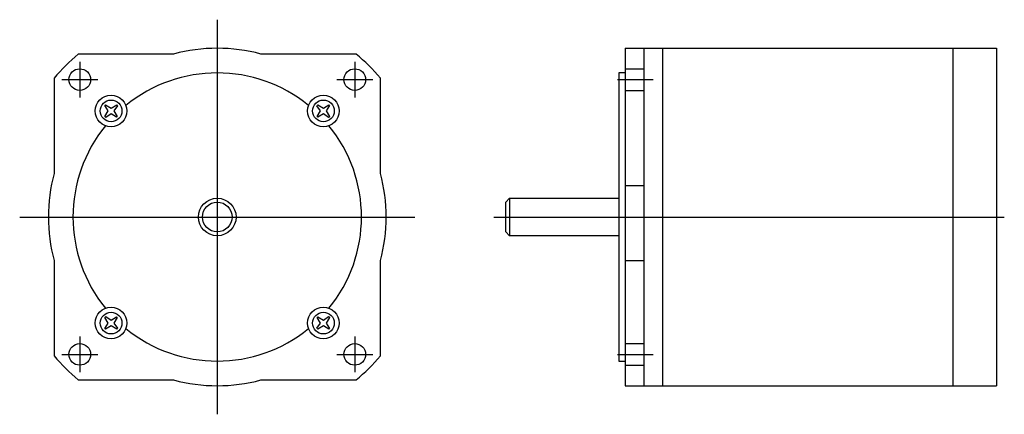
# Model space of a CAD drawing. Extents: x -50 to 199, y -50 to 50.
import ezdxf

# ---------------------------------------------------------------- set-up
doc = ezdxf.new("R2010")
doc.units = 0
doc.header["$LTSCALE"] = 2
doc.linetypes.add('CENTER', pattern=[0])
doc.layers.get('0').update_dxf_attribs({"linetype": 'CONTINUOUS'})
doc.layers.add('CENTER', color=1, linetype='CENTER')

msp = doc.modelspace()

# ---------------------------------------------------------------- linework, layer by layer
at = {"color": 0}
for p, q in [((103.2, 42.75), (103.2, -42.75)), ((103.2, 42.75), (197.2, 42.75)), ((108, 42.75), (108, -42.75)), ((112.7, 42.75), (112.7, -42.75)), ((186.2, 42.75), (186.2, -42.75)), ((197.2, 42.75), (197.2, -42.75)), ((103.2, 37.55), (108, 37.55)), ((103.2, 32.05), (108, 32.05)), ((103.2, 8), (108, 8)), ((74, 4.76), (74, -4.76)), ((103.2, -11.04), (108, -11.04)), ((103.2, -32.05), (108, -32.05)), ((103.2, -37.55), (108, -37.55)), ((103.2, -42.75), (197.2, -42.75))]:
    msp.add_line(p, q, dxfattribs=at)
for points in [[(-41.3, -11.04), (-41.3, -35.18, 0.039973), (-35.18, -41.3), (-11.04, -41.3, 0.131345), (11.04, -41.3), (35.18, -41.3, 0.039973), (41.3, -35.18), (41.3, -11.04, 0.131345), (41.3, 11.04), (41.3, 35.18, 0.039973), (35.18, 41.3), (11.04, 41.3, 0.131345), (-11.04, 41.3), (-35.18, 41.3, 0.039973), (-41.3, 35.18), (-41.3, 11.04, 0.131345)], [(-25.29, 25.49, -0.034785), (-25.49, 25.29), (-26.87, 26.16), (-28.19, 25.24, -0.034703), (-28.41, 25.44), (-27.57, 26.87), (-28.45, 28.25, -0.034681), (-28.25, 28.45), (-26.87, 27.57), (-25.44, 28.41, -0.034703), (-25.24, 28.19), (-26.16, 26.87)], [(25.49, 25.29, -0.034785), (25.29, 25.49), (26.16, 26.87), (25.24, 28.19, -0.034703), (25.44, 28.41), (26.87, 27.57), (28.25, 28.45, -0.034681), (28.45, 28.25), (27.57, 26.87), (28.41, 25.44, -0.034703), (28.19, 25.24), (26.87, 26.16)], [(-25.49, -25.29, -0.034785), (-25.29, -25.49), (-26.16, -26.87), (-25.24, -28.19, -0.034703), (-25.44, -28.41), (-26.87, -27.57), (-28.25, -28.45, -0.034681), (-28.45, -28.25), (-27.57, -26.87), (-28.41, -25.44, -0.034703), (-28.19, -25.24), (-26.87, -26.16)], [(25.29, -25.49, -0.034785), (25.49, -25.29), (26.87, -26.16), (28.19, -25.24, -0.034703), (28.41, -25.44), (27.57, -26.87), (28.45, -28.25, -0.034681), (28.25, -28.45), (26.87, -27.57), (25.44, -28.41, -0.034703), (25.24, -28.19), (26.16, -26.87)]]:
    msp.add_lwpolyline(points, format="xyb", close=True, dxfattribs=at)
for points in [[(103.2, 36.51), (101.6, 36.51), (101.6, -36.51), (103.2, -36.51)], [(101.6, -4.76), (74, -4.76), (73, -3.76), (73, 3.76), (74, 4.76), (101.6, 4.76)]]:
    msp.add_lwpolyline(points, dxfattribs=at)
for centre, radius in [((-34.8, 34.8), 2.75), ((34.8, 34.8), 2.75), ((-26.87, 26.87), 4), ((26.87, 26.87), 4), ((-26.87, 26.87), 2.75), ((26.87, 26.87), 2.75), ((0, 0), 4.76), ((0, 0), 3.76), ((-26.87, -26.87), 4), ((-26.87, -26.87), 2.75), ((26.87, -26.87), 4), ((26.87, -26.87), 2.75), ((-34.8, -34.8), 2.75), ((34.8, -34.8), 2.75)]:
    msp.add_circle(centre, radius, dxfattribs=at)
for start, end in [(50.7125, 129.2875), (140.7125, 219.2875), (320.7125, 39.2875), (230.7125, 309.2875)]:
    msp.add_arc((0, 0), 36.51, start, end, dxfattribs=at)
at = {"layer": 'CENTER', "color": 0}
for p, q in [((0, 50), (0, -50)), ((-34.8, 39.34), (-34.8, 30.26)), ((34.8, 39.34), (34.8, 30.26)), ((-39.34, 34.8), (-30.26, 34.8)), ((30.26, 34.8), (39.34, 34.8)), ((101.26, 34.8), (110.34, 34.8)), ((-50, 0), (50, 0)), ((70, 0), (199.2, 0)), ((-34.8, -30.26), (-34.8, -39.34)), ((34.8, -30.26), (34.8, -39.34)), ((-39.34, -34.8), (-30.26, -34.8)), ((30.26, -34.8), (39.34, -34.8)), ((101.26, -34.8), (110.34, -34.8))]:
    msp.add_line(p, q, dxfattribs=at)

doc.saveas('drawing.dxf')
